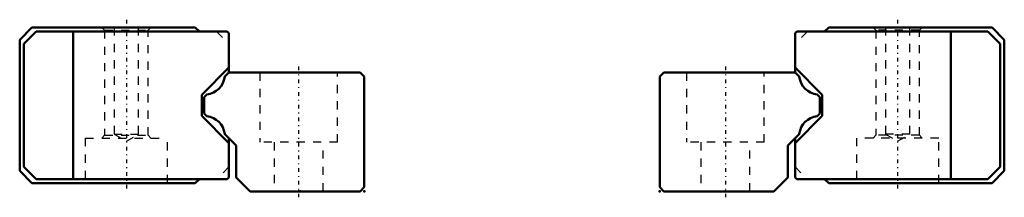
# Model space of a CAD drawing. Header units: millimetres. Extents: x -34 to 86, y -1 to 21.
import ezdxf

# ---------------------------------------------------------------- set-up
doc = ezdxf.new("R2010")
doc.units = ezdxf.units.MM
doc.linetypes.add('Center', pattern=[1.5, 0.45, -0.5, 0.05, -0.5])
doc.linetypes.add('Dashed', pattern=[2, 1, -1])
for name, color, linetype, lineweight in [('2d ConnectionPoints', 7, 'Continuous', 50), ('AM_0', 7, 'Continuous', 50), ('AM_7', 7, 'Center', 25), ('AM_9', 6, 'Dashed', 25)]:
    doc.layers.add(name, color=color, linetype=linetype, lineweight=lineweight)

# ---------------------------------------------------------------- blocks, each defined once
blk = doc.blocks.new('1_HR2042T_Slider2_0_in_HR2042T_220L_G20_52_57_15_0_0_0_2')
at = {"layer": 'AM_0'}
for p, q in [((60.71, 19.5), (60.51, 19.3)), ((60.51, 19.3), (60.51, 15.1)), ((84.01, 19.5), (60.71, 19.5)), ((64.6, 20), (64.1, 19.5)), ((84.5, 20), (64.6, 20)), ((79.5, 19.5), (79.5, 1.5)), ((84.01, 19.5), (85.51, 18)), ((86, 18.5), (84.5, 20)), ((60.51, 18.01), (60.5, 18)), ((60.5, 18), (60.5, 14.5)), ((85.51, 18), (85.51, 3)), ((86, 2.5), (86, 18.5)), ((60.51, 15.1), (63.81, 11.8)), ((63.81, 11.8), (63.81, 9.2)), ((63.81, 9.2), (60.51, 5.9)), ((60.5, 6.5), (60.5, 3)), ((60.51, 5.9), (60.51, 1.7)), ((60.5, 3), (60.51, 2.99)), ((85.51, 3), (84.01, 1.5)), ((84.5, 1), (86, 2.5)), ((60.51, 1.7), (60.71, 1.5)), ((60.71, 1.5), (84.01, 1.5)), ((64.1, 1.5), (64.6, 1)), ((64.6, 1), (84.5, 1))]:
    blk.add_line(p, q, dxfattribs=at)
at = {"layer": 'AM_7'}
blk.add_line((73, 20.95), (73, 0.05), dxfattribs=at)
at = {"layer": 'AM_9'}
for p, q in [((62, 19.5), (60.51, 18.01)), ((70, 20), (70.35, 19.65)), ((70.35, 19.65), (70.35, 6.85)), ((75.65, 19.65), (70.35, 19.65)), ((71.5, 20), (71.5, 7)), ((74.5, 7), (74.5, 20)), ((75.65, 19.65), (76, 20)), ((75.65, 6.85), (75.65, 19.65)), ((68, 6.5), (68, 1)), ((78, 6.5), (68, 6.5)), ((70.35, 6.85), (70, 6.5)), ((75.65, 6.85), (70.35, 6.85)), ((71.5, 7), (73, 6.13)), ((74.5, 7), (71.5, 7)), ((73, 6.13), (74.5, 7)), ((76, 6.5), (75.65, 6.85)), ((78, 1), (78, 6.5)), ((60.51, 2.99), (62, 1.5))]:
    blk.add_line(p, q, dxfattribs=at)
blk = doc.blocks.new('2_HR2042T122020_Rail_2_0_in_HR2042T_220L_G20_52_57_15_0_0_0_2')
at = {"layer": 'AM_0'}
for p, q in [((44.5, 14.5), (44, 14)), ((60.5, 14.5), (44.5, 14.5)), ((61.02, 13.98), (60.5, 14.5)), ((44, 14), (44, 0.5)), ((63.5, 11.5), (63.18, 11.82)), ((63.5, 9.5), (63.5, 11.5)), ((63.18, 9.18), (63.5, 9.5)), ((59.6, 5.6), (61.02, 7.02)), ((59.6, 1.7), (59.6, 5.6)), ((57.9, 0), (59.6, 1.7)), ((44, 0.5), (44.5, 0)), ((44.5, 0), (57.9, 0))]:
    blk.add_line(p, q, dxfattribs=at)
for centre, start, end in [((63.48, 14.28), 186.9011, 263.0989), ((63.48, 6.72), 96.9008, 173.0991)]:
    blk.add_arc(centre, 2.48, start, end, dxfattribs=at)
at = {"layer": 'AM_7'}
blk.add_line((52, 15.22), (52, -0.72), dxfattribs=at)
at = {"layer": 'AM_9'}
for p, q in [((47.25, 14.5), (47.25, 6)), ((56.75, 6), (56.75, 14.5)), ((56.75, 6), (47.25, 6)), ((49, 6), (49, 0)), ((55, 0), (55, 6))]:
    blk.add_line(p, q, dxfattribs=at)
blk = doc.blocks.new('3_HR2042T_Slider_0_in_HR2042T_220L_G20_52_57_15_0_0_0_2')
at = {"layer": 'AM_0'}
for p, q in [((-34, 18.5), (-32.5, 20)), ((-32.01, 19.5), (-33.51, 18)), ((-32.5, 20), (-12.6, 20)), ((-32.01, 19.5), (-8.71, 19.5)), ((-27.5, 19.5), (-27.5, 1.5)), ((-12.6, 20), (-12.1, 19.5)), ((-8.71, 19.5), (-8.51, 19.3)), ((-8.51, 19.3), (-8.51, 15.1)), ((-34, 2.5), (-34, 18.5)), ((-33.51, 18), (-33.51, 3)), ((-8.51, 18.01), (-8.5, 18)), ((-8.5, 18), (-8.5, 14.5)), ((-8.51, 15.1), (-11.81, 11.8)), ((-11.81, 11.8), (-11.81, 9.2)), ((-11.81, 9.2), (-8.51, 5.9)), ((-8.5, 6.5), (-8.5, 3)), ((-8.51, 5.9), (-8.51, 1.7)), ((-32.5, 1), (-34, 2.5)), ((-33.51, 3), (-32.01, 1.5)), ((-8.5, 3), (-8.51, 2.99)), ((-8.71, 1.5), (-32.01, 1.5)), ((-12.1, 1.5), (-12.6, 1)), ((-8.51, 1.7), (-8.71, 1.5)), ((-12.6, 1), (-32.5, 1))]:
    blk.add_line(p, q, dxfattribs=at)
at = {"layer": 'AM_7'}
blk.add_line((-21, 20.95), (-21, 0.05), dxfattribs=at)
at = {"layer": 'AM_9'}
for p, q in [((-24, 20), (-23.65, 19.65)), ((-23.65, 19.65), (-23.65, 6.85)), ((-23.65, 19.65), (-18.35, 19.65)), ((-22.5, 20), (-22.5, 7)), ((-19.5, 7), (-19.5, 20)), ((-18.35, 19.65), (-18, 20)), ((-18.35, 6.85), (-18.35, 19.65)), ((-10, 19.5), (-8.51, 18.01)), ((-26, 6.5), (-26, 1)), ((-26, 6.5), (-16, 6.5)), ((-23.65, 6.85), (-24, 6.5)), ((-23.65, 6.85), (-18.35, 6.85)), ((-22.5, 7), (-21, 6.13)), ((-22.5, 7), (-19.5, 7)), ((-21, 6.13), (-19.5, 7)), ((-18, 6.5), (-18.35, 6.85)), ((-16, 1), (-16, 6.5)), ((-8.51, 2.99), (-10, 1.5))]:
    blk.add_line(p, q, dxfattribs=at)
blk = doc.blocks.new('4_HR2042T122020_Rail_0_in_HR2042T_220L_G20_52_57_15_0_0_0_2')
at = {"layer": 'AM_0'}
for p, q in [((-9.02, 13.98), (-8.5, 14.5)), ((-8.5, 14.5), (7.5, 14.5)), ((7.5, 14.5), (8, 14)), ((8, 14), (8, 0.5)), ((-11.5, 11.5), (-11.18, 11.82)), ((-11.5, 9.5), (-11.5, 11.5)), ((-11.18, 9.18), (-11.5, 9.5)), ((-7.6, 5.6), (-9.02, 7.02)), ((-7.6, 1.7), (-7.6, 5.6)), ((-5.9, 0), (-7.6, 1.7)), ((8, 0.5), (7.5, 0)), ((7.5, 0), (-5.9, 0))]:
    blk.add_line(p, q, dxfattribs=at)
for centre, start, end in [((-11.48, 14.28), 276.9011, 353.0989), ((-11.48, 6.72), 6.9009, 83.0992)]:
    blk.add_arc(centre, 2.48, start, end, dxfattribs=at)
at = {"layer": 'AM_7'}
blk.add_line((0, 15.22), (0, -0.72), dxfattribs=at)
at = {"layer": 'AM_9'}
for p, q in [((-4.75, 14.5), (-4.75, 6)), ((4.75, 6), (4.75, 14.5)), ((4.75, 6), (-4.75, 6)), ((-3, 6), (-3, 0)), ((3, 0), (3, 6))]:
    blk.add_line(p, q, dxfattribs=at)

msp = doc.modelspace()

# ---------------------------------------------------------------- linework, layer by layer
at = {"layer": '2d ConnectionPoints'}
for p in [(8, 0), (44, 0), (52, 0), (52, 0), (0, 0), (0.2, 0), (8, 0)]:
    msp.add_point(p, dxfattribs=at)

# ---------------------------------------------------------------- block references
for name in ['3_HR2042T_Slider_0_in_HR2042T_220L_G20_52_57_15_0_0_0_2', '1_HR2042T_Slider2_0_in_HR2042T_220L_G20_52_57_15_0_0_0_2', '4_HR2042T122020_Rail_0_in_HR2042T_220L_G20_52_57_15_0_0_0_2', '2_HR2042T122020_Rail_2_0_in_HR2042T_220L_G20_52_57_15_0_0_0_2']:
    msp.add_blockref(name, (0, 0))

doc.saveas('drawing.dxf')
